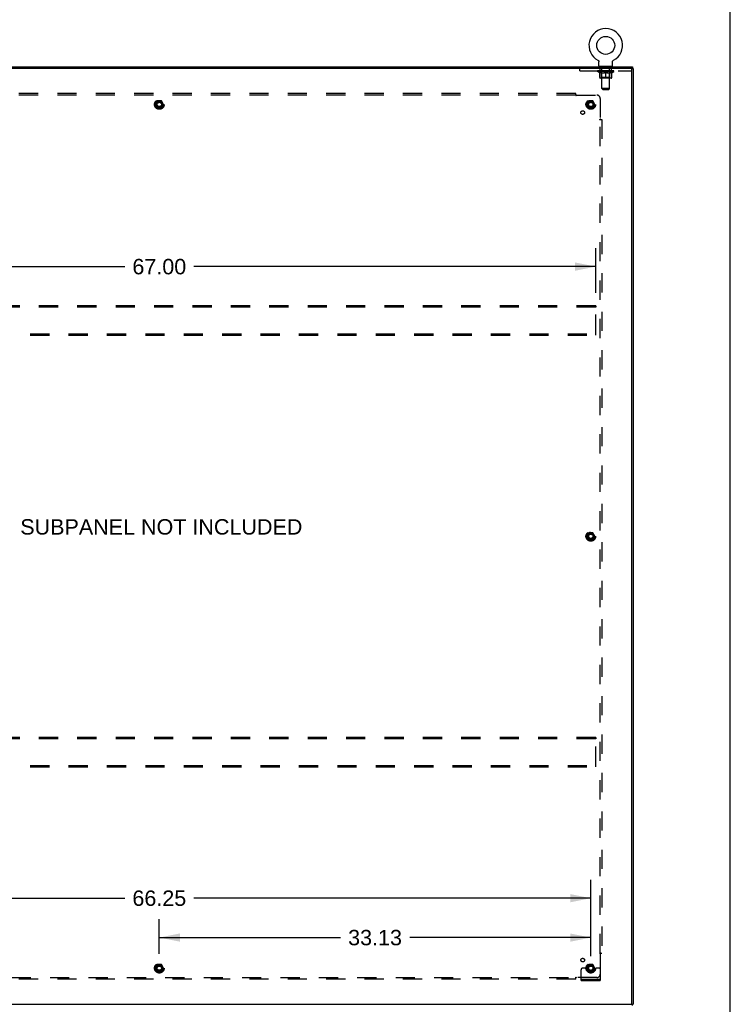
# Model space of a CAD drawing. Header units: inches. Extents: x 0 to 268, y 0 to 173.
# Tile 30 of 30: x 213 to 268, y 59 to 135. Entities that reach past the tile are written whole.
import ezdxf

# ---------------------------------------------------------------- set-up
doc = ezdxf.new("R2010")
doc.units = ezdxf.units.IN
doc.header["$LTSCALE"] = 14.739934
doc.header["$MEASUREMENT"] = 0
doc.linetypes.add('HIDDEN', pattern=[0.2, 0.1, -0.1])
doc.layers.get('0').update_dxf_attribs({"linetype": 'CONTINUOUS'})
for name, color, linetype in [('02___PRT_ALL_AXES', 7, 'CONTINUOUS'), ('DEFAULT_2', 8, 'HIDDEN'), ('DIMENSIONS', 7, 'CONTINUOUS')]:
    doc.layers.add(name, color=color, linetype=linetype)
doc.styles.get("Standard").update_dxf_attribs({"font": 'arial.ttf'})
doc.dimstyles.new('DIMSTYLE_1', dxfattribs={"dimtxt": 1.182348, "dimasz": 1.576464, "dimexe": 0.09, "dimexo": 0.07, "dimgap": 0.0375, "dimtad": 0, "dimtih": 1, "dimtoh": 1, "dimzin": 4, "dimdsep": 46, "dimtxsty": 'Standard', "dimblk": '_FILLED', "dimblk1": '_FILLED', "dimblk2": '_FILLED', "dimcen": 0.09, "dimazin": 1, "dimtfac": 1, "dimtdec": 3, "dimtofl": 0, "dimtmove": 0, "dimatfit": 3, "dimldrblk": '_FILLED', "dimfxl": 1, "dimtolj": 1, "dimtzin": 4, "dimarcsym": 0})

# ---------------------------------------------------------------- blocks, each defined once
blk = doc.blocks.new('_FILLED')
at = {"color": 0, "linetype": 'ByBlock'}
blk.add_solid([(0, 0), (-1, 0.2), (-1, -0.2)], dxfattribs=at)
blk = doc.blocks.new('*D3')
at = {"layer": 'DIMENSIONS', "color": 2, "linetype": 'Continuous'}
for p, q in [((191.038, 62.974), (191.038, 68.659)), ((257.288, 62.974), (257.288, 68.659)), ((191.038, 67.24), (221.506, 67.24)), ((257.288, 67.24), (226.82, 67.24))]:
    blk.add_line(p, q, dxfattribs=at)
at = {"layer": 'DIMENSIONS', "color": 2, "linetype": 'Continuous', "xscale": 1.5764635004, "yscale": 1.5764635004, "zscale": 1.5764635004, "rotation": 180}
blk.add_blockref('_FILLED', (191.038, 67.24), dxfattribs=at)
at = {"layer": 'DIMENSIONS', "color": 2, "linetype": 'Continuous', "xscale": 1.5764635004, "yscale": 1.5764635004, "zscale": 1.5764635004}
blk.add_blockref('_FILLED', (257.288, 67.24), dxfattribs=at)
at = {"layer": 'DIMENSIONS', "color": 2, "linetype": 'Continuous', "insert": (224.163, 67.832), "char_height": 1.1823, "width": 4.13162, "attachment_point": 2, "line_spacing_factor": 0.9}
blk.add_mtext('66.25', dxfattribs=at)
blk = doc.blocks.new('*D4')
at = {"layer": 'DIMENSIONS', "color": 2, "linetype": 'Continuous'}
for p, q in [((224.163, 62.974), (224.163, 65.637)), ((257.288, 62.791), (257.288, 65.637)), ((224.163, 64.218), (238.068, 64.218)), ((257.288, 64.218), (243.382, 64.218))]:
    blk.add_line(p, q, dxfattribs=at)
at = {"layer": 'DIMENSIONS', "color": 2, "linetype": 'Continuous', "xscale": 1.5764635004, "yscale": 1.5764635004, "zscale": 1.5764635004, "rotation": 180}
blk.add_blockref('_FILLED', (224.163, 64.218), dxfattribs=at)
at = {"layer": 'DIMENSIONS', "color": 2, "linetype": 'Continuous', "xscale": 1.5764635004, "yscale": 1.5764635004, "zscale": 1.5764635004}
blk.add_blockref('_FILLED', (257.288, 64.218), dxfattribs=at)
at = {"layer": 'DIMENSIONS', "color": 2, "linetype": 'Continuous', "insert": (240.725, 64.809), "char_height": 1.1823, "width": 4.13162, "attachment_point": 2, "line_spacing_factor": 0.9}
blk.add_mtext('33.13', dxfattribs=at)
blk = doc.blocks.new('*D5')
at = {"layer": 'DIMENSIONS', "color": 2, "linetype": 'Continuous'}
for p, q in [((190.663, 113.683), (190.663, 117.104)), ((257.663, 113.683), (257.663, 117.104)), ((190.663, 115.685), (221.506, 115.685)), ((257.663, 115.685), (226.82, 115.685))]:
    blk.add_line(p, q, dxfattribs=at)
at = {"layer": 'DIMENSIONS', "color": 2, "linetype": 'Continuous', "xscale": 1.5764635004, "yscale": 1.5764635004, "zscale": 1.5764635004, "rotation": 180}
blk.add_blockref('_FILLED', (190.663, 115.685), dxfattribs=at)
at = {"layer": 'DIMENSIONS', "color": 2, "linetype": 'Continuous', "xscale": 1.5764635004, "yscale": 1.5764635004, "zscale": 1.5764635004}
blk.add_blockref('_FILLED', (257.663, 115.685), dxfattribs=at)
at = {"layer": 'DIMENSIONS', "color": 2, "linetype": 'Continuous', "insert": (224.163, 116.276), "char_height": 1.1823, "width": 4.13162, "attachment_point": 2, "line_spacing_factor": 0.9}
blk.add_mtext('67.00', dxfattribs=at)

msp = doc.modelspace()

# ---------------------------------------------------------------- linework, layer by layer
at = {"color": 7, "linetype": 'Continuous'}
for p, q in [((267.999, 0), (267.999, 173.411)), ((257.834, 131.515), (257.834, 131.515)), ((257.834, 131.515), (257.839, 131.512)), ((257.837, 131.513), (257.835, 131.514)), ((257.839, 131.512), (257.843, 131.509)), ((257.843, 131.509), (257.848, 131.507)), ((257.847, 131.507), (257.852, 131.504)), ((257.852, 131.504), (257.856, 131.5)), ((257.856, 131.5), (257.86, 131.497)), ((257.86, 131.497), (257.864, 131.494)), ((257.864, 131.494), (257.868, 131.49)), ((257.868, 131.49), (257.871, 131.486)), ((257.871, 131.486), (257.875, 131.482)), ((257.875, 131.483), (257.878, 131.478)), ((257.878, 131.479), (257.882, 131.474)), ((257.882, 131.474), (257.885, 131.47)), ((257.885, 131.47), (257.888, 131.466)), ((257.888, 131.466), (257.89, 131.461)), ((257.89, 131.461), (257.893, 131.457)), ((257.893, 131.457), (257.895, 131.452)), ((257.895, 131.452), (257.898, 131.447)), ((257.898, 131.448), (257.9, 131.443)), ((257.9, 131.443), (257.902, 131.438)), ((257.902, 131.438), (257.903, 131.433)), ((257.903, 131.433), (257.905, 131.428)), ((257.905, 131.428), (257.906, 131.423)), ((257.906, 131.423), (257.908, 131.418)), ((257.908, 131.418), (257.909, 131.413)), ((257.909, 131.413), (257.909, 131.408)), ((258.958, 131.408), (258.959, 131.413)), ((258.959, 131.413), (258.96, 131.418)), ((258.96, 131.418), (258.961, 131.423)), ((258.961, 131.423), (258.963, 131.428)), ((258.963, 131.428), (258.964, 131.433)), ((258.964, 131.433), (258.966, 131.438)), ((258.966, 131.438), (258.968, 131.443)), ((258.968, 131.443), (258.97, 131.448)), ((258.97, 131.447), (258.972, 131.452)), ((258.972, 131.452), (258.975, 131.457)), ((258.975, 131.457), (258.977, 131.461)), ((258.977, 131.461), (258.98, 131.466)), ((258.98, 131.466), (258.983, 131.47)), ((258.983, 131.47), (258.986, 131.474)), ((258.986, 131.474), (258.989, 131.479)), ((258.989, 131.478), (258.993, 131.483)), ((258.993, 131.482), (258.996, 131.486)), ((258.996, 131.486), (259, 131.49)), ((259, 131.49), (259.004, 131.494)), ((259.004, 131.494), (259.008, 131.497)), ((259.008, 131.497), (259.012, 131.5)), ((259.012, 131.5), (259.016, 131.504)), ((259.016, 131.504), (259.02, 131.507)), ((259.02, 131.507), (259.025, 131.509)), ((259.025, 131.509), (259.029, 131.512)), ((259.025, 131.509), (259.026, 131.51)), ((259.029, 131.512), (259.034, 131.515)), ((259.032, 131.514), (259.03, 131.513)), ((259.034, 131.515), (259.034, 131.515)), ((187.59, 130.996), (260.486, 130.996)), ((257.91, 131.402), (257.911, 131.397)), ((257.911, 131.392), (257.911, 131.387)), ((257.911, 131.095), (257.911, 131.387)), ((257.934, 131.026), (257.934, 130.996)), ((258.934, 131.026), (257.934, 131.026)), ((258.934, 131.026), (258.934, 130.996)), ((258.957, 131.095), (258.957, 131.387)), ((258.958, 131.402), (258.958, 131.408)), ((260.434, 130.872), (260.434, 130.892)), ((260.486, 130.996), (260.486, 130.892)), ((260.486, 130.892), (260.538, 130.892)), ((260.434, 59.1), (260.434, 59.119)), ((260.486, 59.1), (260.538, 59.1)), ((260.486, 58.996), (260.486, 59.1))]:
    msp.add_line(p, q, dxfattribs=at)
at = {"color": 3, "linetype": 'Continuous'}
for p, q in [((260.486, 130.892), (187.59, 130.892)), ((260.434, 59.13), (260.434, 130.862)), ((260.538, 130.892), (260.538, 59.1)), ((187.59, 59.1), (260.486, 59.1))]:
    msp.add_line(p, q, dxfattribs=at)
at = {"color": 7, "linetype": 'Continuous'}
for points in [[(257.909, 131.408), (257.91, 131.402), (257.911, 131.397), (257.911, 131.392)], [(258.957, 131.387), (258.957, 131.392), (258.957, 131.397), (258.958, 131.402)], [(258.957, 131.387), (258.957, 131.392), (258.957, 131.397)]]:
    msp.add_lwpolyline(points, dxfattribs=at)
msp.add_circle((258.434, 132.654), 0.688, dxfattribs=at)
for centre, radius, start, end in [((258.434, 132.654), 1.288, 297.70045, 242.29954), ((257.98, 131.095), 0.069, 180, 270), ((258.888, 131.095), 0.069, 270, 360)]:
    msp.add_arc(centre, radius, start, end, dxfattribs=at)
at = {"color": 3, "linetype": 'Continuous'}
for centre, start, end in [((260.404, 130.862), 0, 90), ((260.404, 59.13), 270, 360)]:
    msp.add_arc(centre, 0.03, start, end, dxfattribs=at)
at = {"layer": '02___PRT_ALL_AXES', "color": 8, "linetype": 'HIDDEN'}
for p, q in [((257.996, 130.705), (257.996, 130.892)), ((258.871, 130.892), (257.996, 130.892)), ((258.871, 130.705), (257.996, 130.705)), ((258.871, 130.705), (258.871, 130.892))]:
    msp.add_line(p, q, dxfattribs=at)
for centre, radius in [((224.163, 128.121), 0.372), ((224.163, 128.121), 0.356), ((257.288, 128.121), 0.372), ((257.288, 128.121), 0.356), ((224.163, 128.121), 0.25), ((224.163, 128.121), 0.183), ((256.669, 127.502), 0.141), ((257.288, 128.121), 0.25), ((257.288, 128.121), 0.183), ((257.288, 94.996), 0.372), ((257.288, 94.996), 0.356), ((257.288, 94.996), 0.25), ((257.288, 94.996), 0.183), ((224.163, 61.871), 0.372), ((224.163, 61.871), 0.356), ((224.163, 61.871), 0.25), ((224.163, 61.871), 0.183), ((256.669, 62.49), 0.141), ((257.288, 61.871), 0.372), ((257.288, 61.871), 0.356), ((257.288, 61.871), 0.25), ((257.288, 61.871), 0.183)]:
    msp.add_circle(centre, radius, dxfattribs=at)
at = {"layer": 'DEFAULT_2', "color": 8, "linetype": 'HIDDEN'}
for p, q in [((257.842, 131.51), (257.843, 131.509)), ((259.034, 131.515), (259.034, 131.515)), ((256.434, 130.705), (256.434, 130.892)), ((256.434, 130.705), (260.434, 130.705)), ((257.801, 130.659), (257.801, 130.706)), ((259.067, 130.659), (257.801, 130.659)), ((257.96, 130.548), (257.801, 130.659)), ((257.81, 130.699), (257.81, 130.706)), ((257.819, 130.696), (257.819, 130.699)), ((257.819, 130.696), (259.049, 130.696)), ((257.828, 130.696), (257.828, 130.699)), ((257.829, 130.696), (257.829, 130.699)), ((257.839, 130.699), (257.839, 130.706)), ((257.855, 130.696), (257.855, 130.699)), ((257.857, 130.696), (257.857, 130.699)), ((257.885, 130.699), (257.885, 130.706)), ((257.9, 130.696), (257.9, 130.699)), ((257.903, 130.696), (257.903, 130.699)), ((258.107, 130.699), (257.906, 130.699)), ((257.949, 130.699), (257.949, 130.706)), ((257.95, 130.696), (257.95, 130.699)), ((257.951, 130.696), (257.951, 130.699)), ((257.954, 130.696), (257.954, 130.699)), ((257.961, 130.696), (257.961, 130.699)), ((257.961, 130.696), (257.961, 130.699)), ((257.964, 130.696), (257.964, 130.699)), ((257.968, 130.696), (257.968, 130.7)), ((257.972, 130.696), (257.972, 130.699)), ((257.986, 130.696), (257.986, 130.699)), ((258.005, 130.696), (258.005, 130.702)), ((258.005, 130.696), (258.005, 130.699)), ((258.025, 130.696), (258.025, 130.699)), ((258.027, 130.699), (258.027, 130.706)), ((258.036, 130.696), (258.036, 130.699)), ((258.041, 130.696), (258.041, 130.699)), ((258.05, 130.696), (258.05, 130.699)), ((258.061, 130.696), (258.061, 130.703)), ((258.077, 130.696), (258.077, 130.699)), ((258.08, 130.696), (258.08, 130.699)), ((258.107, 130.696), (258.107, 130.699)), ((258.174, 130.699), (258.112, 130.699)), ((258.117, 130.699), (258.117, 130.706)), ((258.121, 131.026), (258.121, 130.996)), ((258.124, 130.696), (258.124, 130.699)), ((258.129, 130.696), (258.129, 130.699)), ((258.134, 129.345), (258.134, 130.991)), ((258.135, 130.696), (258.135, 130.704)), ((258.139, 130.696), (258.139, 130.699)), ((258.15, 130.696), (258.15, 130.699)), ((258.174, 130.696), (258.174, 130.699)), ((258.249, 130.699), (258.19, 130.699)), ((258.21, 130.696), (258.21, 130.699)), ((258.217, 130.699), (258.217, 130.706)), ((258.221, 130.696), (258.221, 130.699)), ((258.223, 130.696), (258.223, 130.705)), ((258.226, 130.696), (258.226, 130.699)), ((258.234, 130.696), (258.234, 130.699)), ((258.249, 130.696), (258.249, 130.699)), ((258.329, 130.699), (258.275, 130.699)), ((258.288, 130.696), (258.288, 130.699)), ((258.319, 130.699), (258.397, 130.704)), ((258.324, 130.699), (258.324, 130.706)), ((258.324, 130.699), (258.324, 130.706)), ((258.324, 130.706), (258.324, 130.706)), ((258.324, 130.696), (258.324, 130.699)), ((258.328, 130.696), (258.328, 130.699)), ((258.329, 130.696), (258.329, 130.699)), ((258.33, 130.696), (258.33, 130.699)), ((258.365, 130.699), (258.429, 130.699)), ((258.37, 130.696), (258.37, 130.699)), ((258.376, 130.699), (258.376, 130.702)), ((258.397, 130.699), (258.397, 130.704)), ((258.413, 130.696), (258.413, 130.699)), ((258.431, 130.699), (258.431, 130.699)), ((258.431, 130.696), (258.431, 130.699)), ((258.431, 130.696), (258.431, 130.699)), ((258.434, 130.699), (258.434, 130.706)), ((258.434, 130.706), (258.548, 130.699)), ((258.436, 130.696), (258.436, 130.699)), ((258.436, 130.699), (258.437, 130.699)), ((258.437, 130.696), (258.437, 130.699)), ((258.455, 130.696), (258.455, 130.699)), ((258.455, 130.699), (258.503, 130.699)), ((258.497, 130.696), (258.497, 130.699)), ((258.538, 130.696), (258.538, 130.699)), ((258.538, 130.696), (258.538, 130.699)), ((258.538, 130.699), (258.593, 130.699)), ((258.539, 130.696), (258.539, 130.699)), ((258.543, 130.699), (258.543, 130.706)), ((258.543, 130.706), (258.544, 130.706)), ((258.543, 130.696), (258.543, 130.699)), ((258.544, 130.699), (258.544, 130.706)), ((258.58, 130.696), (258.58, 130.699)), ((258.619, 130.696), (258.619, 130.699)), ((258.619, 130.699), (258.678, 130.699)), ((258.634, 130.696), (258.634, 130.699)), ((258.642, 130.696), (258.642, 130.699)), ((258.644, 130.696), (258.644, 130.705)), ((258.647, 130.696), (258.647, 130.699)), ((258.65, 130.699), (258.65, 130.706)), ((258.658, 130.696), (258.658, 130.699)), ((258.694, 130.696), (258.694, 130.699)), ((258.694, 130.699), (258.756, 130.699)), ((258.718, 130.696), (258.718, 130.699)), ((258.729, 130.696), (258.729, 130.699)), ((258.733, 130.696), (258.733, 130.704)), ((258.734, 129.345), (258.734, 130.991)), ((258.739, 130.696), (258.739, 130.699)), ((258.744, 130.696), (258.744, 130.699)), ((258.746, 131.026), (258.746, 130.996)), ((258.75, 130.699), (258.75, 130.706)), ((258.761, 130.696), (258.761, 130.699)), ((258.761, 130.699), (258.962, 130.699)), ((258.788, 130.696), (258.788, 130.699)), ((258.791, 130.696), (258.791, 130.699)), ((258.807, 130.696), (258.807, 130.703)), ((258.818, 130.696), (258.818, 130.699)), ((258.827, 130.696), (258.827, 130.699)), ((258.831, 130.696), (258.831, 130.699)), ((258.841, 130.699), (258.841, 130.706)), ((258.842, 130.696), (258.842, 130.699)), ((258.863, 130.696), (258.863, 130.702)), ((258.863, 130.696), (258.863, 130.699)), ((258.881, 130.696), (258.881, 130.699)), ((258.896, 130.696), (258.896, 130.699)), ((258.9, 130.696), (258.9, 130.7)), ((258.903, 130.696), (258.903, 130.699)), ((258.907, 130.696), (258.907, 130.699)), ((258.907, 130.696), (258.907, 130.699)), ((258.908, 130.548), (259.067, 130.659)), ((258.914, 130.696), (258.914, 130.699)), ((258.917, 130.696), (258.917, 130.699)), ((258.918, 130.696), (258.918, 130.699)), ((258.919, 130.699), (258.919, 130.706)), ((258.965, 130.696), (258.965, 130.699)), ((258.968, 130.696), (258.968, 130.699)), ((258.982, 130.699), (258.982, 130.706)), ((259.011, 130.696), (259.011, 130.699)), ((259.013, 130.696), (259.013, 130.699)), ((259.029, 130.699), (259.029, 130.706)), ((259.039, 130.696), (259.039, 130.699)), ((259.04, 130.696), (259.04, 130.699)), ((259.049, 130.696), (259.049, 130.699)), ((259.057, 130.699), (259.057, 130.706)), ((259.067, 130.659), (259.067, 130.706)), ((260.434, 130.862), (260.434, 130.872)), ((257.96, 130.548), (257.97, 130.548)), ((257.97, 130.185), (257.97, 130.591)), ((258.86, 130.148), (258.007, 130.148)), ((258.121, 130.187), (258.081, 130.148)), ((258.113, 130.548), (258.293, 130.548)), ((258.121, 130.187), (258.121, 130.656)), ((258.747, 130.187), (258.121, 130.187)), ((258.434, 130.148), (258.434, 130.591)), ((258.575, 130.548), (258.755, 130.548)), ((258.747, 130.187), (258.747, 130.656)), ((258.747, 130.187), (258.786, 130.148)), ((258.897, 130.185), (258.897, 130.591)), ((258.897, 130.548), (258.908, 130.548)), ((258.734, 129.345), (258.134, 129.345)), ((258.203, 129.276), (258.134, 129.345)), ((258.203, 129.276), (258.665, 129.276)), ((258.665, 129.276), (258.734, 129.345)), ((256.132, 128.965), (192.194, 128.965)), ((256.132, 128.84), (192.194, 128.84)), ((224, 128.393), (223.845, 128.126)), ((224.317, 128.398), (224.008, 128.398)), ((224.48, 128.126), (224.326, 128.393)), ((256.132, 128.799), (256.132, 128.965)), ((256.167, 128.84), (257.757, 128.84)), ((257.125, 128.393), (256.97, 128.126)), ((257.442, 128.398), (257.133, 128.398)), ((257.605, 128.126), (257.451, 128.393)), ((258.007, 128.59), (258.007, 127)), ((223.845, 128.116), (224, 127.848)), ((224.317, 127.843), (224.008, 127.843)), ((224.326, 127.848), (224.48, 128.116)), ((256.97, 128.116), (257.125, 127.848)), ((257.442, 127.843), (257.133, 127.843)), ((257.451, 127.848), (257.605, 128.116)), ((257.966, 126.965), (258.132, 126.965)), ((258.007, 63.027), (258.007, 126.965)), ((258.025, 126.982), (258.018, 126.989)), ((258.132, 126.965), (258.132, 63.027)), ((257.663, 112.683), (190.663, 112.683)), ((257.663, 112.579), (190.663, 112.579)), ((257.663, 112.683), (257.663, 112.579)), ((257.663, 110.537), (257.663, 112.579)), ((190.663, 110.537), (257.663, 110.537)), ((190.663, 110.433), (257.663, 110.433)), ((257.663, 110.433), (257.663, 110.537)), ((257.125, 95.268), (256.97, 95.001)), ((257.442, 95.273), (257.133, 95.273)), ((257.605, 95.001), (257.451, 95.268)), ((256.97, 94.991), (257.125, 94.723)), ((257.442, 94.718), (257.133, 94.718)), ((257.451, 94.723), (257.605, 94.991)), ((257.663, 79.558), (190.663, 79.558)), ((257.663, 79.454), (190.663, 79.454)), ((257.663, 79.558), (257.663, 79.454)), ((257.663, 77.412), (257.663, 79.454)), ((190.663, 77.412), (257.663, 77.412)), ((190.663, 77.308), (257.663, 77.308)), ((257.663, 77.308), (257.663, 77.412)), ((257.966, 63.027), (258.132, 63.027)), ((258.007, 62.992), (258.007, 61.402)), ((224, 62.143), (223.845, 61.876)), ((224.317, 62.148), (224.008, 62.148)), ((224.48, 61.876), (224.326, 62.143)), ((257.125, 62.143), (256.97, 61.876)), ((257.442, 62.148), (257.133, 62.148)), ((257.605, 61.876), (257.451, 62.143)), ((223.845, 61.866), (224, 61.598)), ((224.317, 61.593), (224.008, 61.593)), ((224.326, 61.598), (224.48, 61.866)), ((256.132, 61.027), (256.132, 61.193)), ((256.538, 60.923), (256.538, 61.746)), ((256.752, 61.871), (256.663, 61.871)), ((256.874, 61.871), (256.752, 61.871)), ((257.113, 61.871), (256.874, 61.871)), ((256.97, 61.866), (257.125, 61.598)), ((257.442, 61.593), (257.133, 61.593)), ((257.451, 61.598), (257.605, 61.866)), ((257.463, 61.871), (257.702, 61.871)), ((257.824, 61.871), (257.702, 61.871)), ((257.913, 61.871), (257.824, 61.871)), ((258.038, 60.923), (258.038, 61.746)), ((192.194, 61.152), (256.132, 61.152)), ((256.132, 61.027), (192.194, 61.027)), ((256.149, 61.133), (256.156, 61.141)), ((257.757, 61.152), (256.167, 61.152)), ((256.538, 61.027), (258.038, 61.027)), ((256.538, 60.923), (258.038, 60.923)), ((256.785, 60.923), (256.785, 61.027)), ((257.041, 60.923), (257.041, 61.027)), ((257.535, 60.923), (257.535, 61.027)), ((257.791, 60.923), (257.791, 61.027))]:
    msp.add_line(p, q, dxfattribs=at)
for points in [[(258.12, 130.548), (258.096, 130.552), (258.071, 130.558), (258.046, 130.564), (258.021, 130.572), (257.996, 130.581), (257.97, 130.591)], [(257.97, 130.59), (257.995, 130.58), (258.019, 130.572), (258.043, 130.564), (258.066, 130.558), (258.089, 130.552), (258.113, 130.548)], [(258.434, 130.591), (258.408, 130.581), (258.382, 130.572), (258.357, 130.564), (258.332, 130.558), (258.308, 130.552), (258.283, 130.548)], [(258.293, 130.548), (258.316, 130.552), (258.339, 130.558), (258.362, 130.564), (258.386, 130.572), (258.41, 130.58), (258.434, 130.59)], [(258.585, 130.548), (258.56, 130.552), (258.535, 130.558), (258.51, 130.565), (258.485, 130.572), (258.46, 130.581), (258.434, 130.591)], [(258.434, 130.59), (258.458, 130.58), (258.482, 130.572), (258.506, 130.564), (258.529, 130.558), (258.552, 130.552), (258.575, 130.548)], [(258.897, 130.591), (258.872, 130.581), (258.846, 130.572), (258.821, 130.564), (258.797, 130.558), (258.772, 130.552), (258.747, 130.548)], [(258.755, 130.548), (258.778, 130.552), (258.802, 130.558), (258.825, 130.564), (258.849, 130.572), (258.873, 130.581), (258.897, 130.59)], [(256.132, 128.878), (256.133, 128.876), (256.135, 128.873), (256.137, 128.871), (256.139, 128.869), (256.14, 128.867), (256.142, 128.865), (256.144, 128.863), (256.145, 128.862), (256.147, 128.86), (256.149, 128.858), (256.154, 128.853)], [(256.132, 128.799), (256.133, 128.799), (256.135, 128.8), (256.137, 128.801), (256.138, 128.802), (256.14, 128.803), (256.141, 128.804), (256.143, 128.806), (256.145, 128.807), (256.146, 128.809), (256.147, 128.81), (256.149, 128.812), (256.15, 128.814), (256.151, 128.816), (256.153, 128.818), (256.154, 128.82), (256.157, 128.825)], [(256.154, 128.853), (256.156, 128.851), (256.158, 128.849), (256.16, 128.847), (256.162, 128.845), (256.164, 128.843), (256.165, 128.841), (256.167, 128.84)], [(256.157, 128.825), (256.158, 128.827), (256.16, 128.83), (256.161, 128.832), (256.163, 128.834), (256.164, 128.836), (256.166, 128.838), (256.167, 128.84)], [(257.966, 126.965), (257.966, 126.966), (257.967, 126.968), (257.968, 126.97), (257.969, 126.971), (257.97, 126.973), (257.971, 126.974), (257.973, 126.976), (257.974, 126.978), (257.976, 126.979), (257.977, 126.98), (257.979, 126.982), (257.981, 126.983), (257.983, 126.984), (257.985, 126.986), (257.987, 126.987)], [(257.987, 126.987), (257.992, 126.99), (257.994, 126.991), (257.997, 126.993), (257.999, 126.994), (258.001, 126.996), (258.003, 126.997), (258.005, 126.999), (258.007, 127)], [(258.018, 126.989), (258.016, 126.991), (258.014, 126.993), (258.012, 126.995), (258.01, 126.997), (258.008, 126.998), (258.007, 127)], [(258.045, 126.965), (258.043, 126.966), (258.04, 126.968), (258.038, 126.97), (258.036, 126.972), (258.034, 126.973), (258.032, 126.975), (258.03, 126.977), (258.029, 126.978), (258.027, 126.98), (258.025, 126.982)], [(257.966, 63.027), (257.966, 63.025), (257.967, 63.024), (257.968, 63.022), (257.969, 63.02), (257.97, 63.019), (257.971, 63.017), (257.973, 63.016), (257.974, 63.014), (257.976, 63.013), (257.977, 63.011), (257.979, 63.01), (257.981, 63.009), (257.983, 63.007), (257.985, 63.006), (257.987, 63.005), (257.992, 63.002)], [(257.992, 63.002), (257.994, 63.001), (257.997, 62.999), (257.999, 62.998), (258.001, 62.996), (258.003, 62.995), (258.005, 62.993), (258.007, 62.992)], [(258.02, 63.005), (258.018, 63.003), (258.016, 63.001), (258.014, 62.999), (258.012, 62.997), (258.01, 62.995), (258.008, 62.993), (258.007, 62.992)], [(258.045, 63.027), (258.043, 63.025), (258.04, 63.024), (258.038, 63.022), (258.036, 63.02), (258.034, 63.018), (258.032, 63.017), (258.03, 63.015), (258.029, 63.013), (258.027, 63.012), (258.025, 63.01), (258.02, 63.005)], [(256.132, 61.193), (256.133, 61.192), (256.135, 61.192), (256.137, 61.191), (256.138, 61.19), (256.14, 61.189), (256.141, 61.187), (256.143, 61.186), (256.145, 61.185), (256.146, 61.183), (256.147, 61.181), (256.149, 61.18), (256.15, 61.178), (256.151, 61.176), (256.153, 61.174), (256.154, 61.171)], [(256.132, 61.114), (256.133, 61.116), (256.135, 61.118), (256.137, 61.121), (256.139, 61.123), (256.14, 61.125), (256.142, 61.127), (256.144, 61.128), (256.145, 61.13), (256.147, 61.132), (256.149, 61.133)], [(256.154, 61.171), (256.157, 61.167), (256.158, 61.165), (256.16, 61.162), (256.161, 61.16), (256.163, 61.158), (256.164, 61.156), (256.166, 61.154), (256.167, 61.152)], [(256.156, 61.141), (256.158, 61.143), (256.16, 61.145), (256.162, 61.147), (256.164, 61.149), (256.165, 61.15), (256.167, 61.152)]]:
    msp.add_lwpolyline(points, dxfattribs=at)
for centre, radius in [((224.163, 128.121), 0.318), ((257.288, 128.121), 0.318), ((224.163, 128.121), 0.204), ((224.163, 128.121), 0.183), ((224.163, 128.121), 0.183), ((224.163, 128.121), 0.166), ((257.288, 128.121), 0.204), ((257.288, 128.121), 0.183), ((257.288, 128.121), 0.183), ((257.288, 128.121), 0.166), ((257.288, 94.996), 0.318), ((257.288, 94.996), 0.204), ((257.288, 94.996), 0.183), ((257.288, 94.996), 0.183), ((257.288, 94.996), 0.166), ((224.163, 61.871), 0.318), ((224.163, 61.871), 0.204), ((224.163, 61.871), 0.183), ((224.163, 61.871), 0.183), ((224.163, 61.871), 0.166), ((257.288, 61.871), 0.318), ((257.288, 61.871), 0.204), ((257.288, 61.871), 0.183), ((257.288, 61.871), 0.183), ((257.288, 61.871), 0.166)]:
    msp.add_circle(centre, radius, dxfattribs=at)
for centre, radius, start, end in [((258.081, 130.656), 0.0398, 0, 90), ((258.099, 130.991), 0.0345, 0, 90), ((258.768, 130.991), 0.0345, 90, 180), ((258.786, 130.656), 0.0398, 90, 180), ((258.007, 130.185), 0.0371, 180, 270), ((258.86, 130.185), 0.0371, 270, 360), ((224.008, 128.388), 0.01, 90.01235, 149.98915), ((224.317, 128.388), 0.01, 30.01204, 89.98872), ((257.133, 128.388), 0.01, 90.01235, 149.98915), ((257.442, 128.388), 0.01, 30.01204, 89.98872), ((257.757, 128.59), 0.25, 0, 90), ((223.854, 128.121), 0.01, 150.01268, 209.98829), ((224.008, 127.853), 0.01, 210.01204, 269.98872), ((224.317, 127.853), 0.01, 270.01235, 329.98915), ((224.472, 128.121), 0.01, 330.01268, 29.98829), ((256.979, 128.121), 0.01, 150.01268, 209.98829), ((257.133, 127.853), 0.01, 210.01204, 269.98872), ((257.442, 127.853), 0.01, 270.01235, 329.98915), ((257.597, 128.121), 0.01, 330.01268, 29.98829), ((257.133, 95.263), 0.01, 90.01235, 149.98915), ((257.442, 95.263), 0.01, 30.01204, 89.98872), ((256.979, 94.996), 0.01, 150.01268, 209.98829), ((257.133, 94.728), 0.01, 210.01204, 269.98872), ((257.442, 94.728), 0.01, 270.01235, 329.98915), ((257.597, 94.996), 0.01, 330.01268, 29.98829), ((224.008, 62.138), 0.01, 90.01235, 149.98915), ((224.317, 62.138), 0.01, 30.01204, 89.98872), ((257.133, 62.138), 0.01, 90.01235, 149.98915), ((257.442, 62.138), 0.01, 30.01204, 89.98872), ((223.854, 61.871), 0.01, 150.01268, 209.98829), ((224.008, 61.603), 0.01, 210.01204, 269.98872), ((224.317, 61.603), 0.01, 270.01235, 329.98915), ((224.472, 61.871), 0.01, 330.01268, 29.98829), ((256.663, 61.746), 0.125, 90, 180), ((256.979, 61.871), 0.01, 150.01268, 209.98829), ((257.288, 61.871), 0.175, 180, 360), ((257.133, 61.603), 0.01, 210.01204, 269.98872), ((257.442, 61.603), 0.01, 270.01235, 329.98915), ((257.597, 61.871), 0.01, 330.01268, 29.98829), ((257.757, 61.402), 0.25, 270, 360), ((257.913, 61.746), 0.125, 0, 90)]:
    msp.add_arc(centre, radius, start, end, dxfattribs=at)
for centre, major_axis, ratio, start_param, end_param in [((258.434, 130.706), (0.633, 0.007), 0.05963, 2.96643, 3.140963), ((257.781, 130.694), (0.198, 0), 0.060556, 0.430652, 1.470503), ((258.434, 130.706), (0.633, 0), 0.060556, -3.141593, -2.96706), ((257.781, 130.687), (0.198, 0.002), 0.05963, 1.376596, 1.469874), ((258.434, 130.706), (0.633, 0.013), 0.05688, 2.791345, 2.965878), ((257.756, 130.694), (0.198, 0.002), 0.05963, 0.25549, 1.295341), ((257.825, 130.694), (0.198, -0.002), 0.05963, 0.605815, 1.645666), ((258.434, 130.706), (0.633, -0.007), 0.05963, -2.96643, -2.791898), ((257.825, 130.687), (0.198, 0), 0.060556, 1.551758, 1.645036), ((257.756, 130.687), (0.198, 0.004), 0.05688, 1.20151, 1.294789), ((257.826, 130.69), (0.164, 0.002), 0.05963, 1.065228, 1.614276), ((257.806, 130.69), (0.164, 0.003), 0.05688, 0.890143, 1.43919), ((257.864, 130.69), (0.164, 0), 0.060556, 1.240391, 1.789438), ((258.434, 130.706), (0.633, 0.019), 0.052395, 2.616403, 2.790936), ((257.753, 130.694), (0.198, 0.004), 0.05688, 0.080405, 1.120256), ((257.888, 130.694), (0.198, -0.004), 0.05688, 0.7809, 1.820751), ((258.434, 130.706), (0.633, -0.013), 0.05688, -2.791345, -2.616812), ((257.888, 130.687), (0.198, -0.002), 0.05963, 1.72692, 1.820198), ((257.753, 130.687), (0.198, 0.006), 0.052395, 1.026568, 1.119847), ((257.806, 130.69), (0.164, 0.005), 0.052395, 0.715201, 1.264248), ((257.92, 130.69), (0.164, -0.002), 0.05963, 1.415553, 1.9646), ((258.434, 130.706), (0.633, 0.025), 0.046319, 2.441654, 2.616187), ((257.967, 130.694), (0.198, -0.006), 0.052395, 0.955842, 1.995693), ((257.77, 130.694), (0.198, 0.006), 0.052395, -0.094537, 0.945314), ((258.434, 130.706), (0.633, -0.019), 0.052395, -2.616403, -2.44187), ((257.967, 130.687), (0.198, -0.004), 0.05688, 1.902006, 1.995284), ((257.77, 130.687), (0.198, 0.008), 0.046319, 0.851819, 0.945098), ((257.824, 130.69), (0.164, 0.006), 0.046319, 0.540452, 1.089499), ((257.991, 130.69), (0.164, -0.003), 0.05688, 1.590638, 2.139686), ((258.434, 130.706), (0.633, 0.029), 0.038841, 2.267123, 2.441656), ((258.06, 130.694), (0.198, -0.008), 0.046319, 1.130591, 2.170442), ((257.807, 130.694), (0.198, 0.008), 0.046319, -0.269286, 0.770565), ((258.434, 130.706), (0.633, -0.025), 0.046319, -2.441654, -2.267121), ((258.06, 130.687), (0.198, -0.006), 0.052395, 2.076947, 2.170226), ((257.807, 130.687), (0.198, 0.009), 0.038841, 0.677289, 0.770567), ((257.861, 130.69), (0.164, 0.008), 0.038841, 0.365921, 0.914969), ((258.076, 130.69), (0.164, -0.005), 0.052395, 1.76558, 2.314627), ((258.434, 130.706), (0.633, 0.033), 0.030195, 2.09281, 2.267343), ((258.165, 130.694), (0.198, -0.009), 0.038841, 1.305122, 2.344973), ((257.863, 130.694), (0.198, 0.009), 0.038841, -0.443817, 0.596034), ((258.434, 130.706), (0.633, -0.029), 0.038841, -2.267123, -2.092591), ((258.165, 130.687), (0.198, -0.008), 0.046319, 2.251696, 2.344975), ((257.863, 130.687), (0.198, 0.01), 0.030195, 0.502975, 0.596254), ((257.915, 130.69), (0.164, 0.009), 0.030195, 0.191608, 0.740655), ((258.171, 130.69), (0.164, -0.006), 0.046319, 1.940329, 2.489376), ((257.937, 130.694), (0.198, 0.01), 0.030195, -0.61813, 0.421721), ((258.434, 130.706), (0.633, 0.036), 0.020645, 1.918687, 2.09322), ((258.278, 130.694), (0.198, -0.01), 0.030195, 1.479435, 2.519286), ((258.434, 130.706), (0.633, -0.033), 0.030195, -2.09281, -1.918277), ((258.278, 130.687), (0.198, -0.009), 0.038841, 2.426227, 2.519505), ((257.937, 130.687), (0.198, 0.011), 0.020645, 0.328852, 0.422131), ((257.986, 130.69), (0.164, 0.009), 0.020645, 0.017485, 0.566532), ((258.274, 130.69), (0.164, -0.008), 0.038841, 2.11486, 2.663907), ((258.025, 130.694), (0.198, 0.011), 0.020645, -0.792253, 0.247598), ((258.396, 130.694), (0.198, -0.011), 0.020645, 1.653558, 2.693409), ((258.434, 130.706), (0.633, 0.038), 0.010478, 1.744704, 1.919237), ((258.434, 130.706), (0.633, -0.036), 0.020645, -1.918687, -1.744154), ((258.396, 130.687), (0.198, -0.01), 0.030195, 2.60054, 2.693819), ((258.025, 130.687), (0.198, 0.012), 0.010478, 0.154869, 0.248148), ((258.069, 130.69), (0.164, 0.01), 0.010478, 6.126688, 6.675735), ((258.383, 130.69), (0.164, -0.009), 0.030195, 2.289173, 2.83822), ((258.126, 130.694), (0.198, 0.012), 0.010478, -0.966236, -0.000846), ((258.515, 130.694), (0.198, -0.012), 0.010478, 1.827541, 2.867392), ((258.434, 130.706), (0.633, -0.038), 0.010478, -1.744704, -1.570171), ((258.515, 130.687), (0.198, -0.011), 0.020645, 2.774664, 2.867942), ((258.493, 130.69), (0.164, -0.009), 0.020645, 2.463296, 3.012344), ((258.353, 130.694), (0.198, 0.012), 0.010478, 0.274201, 1.314052), ((258.267, 130.69), (0.164, 0.01), 0.010478, -0.000298, 0.504314), ((258.237, 130.687), (0.198, 0.012), 0.010478, 0.192946, 0.399283), ((258.434, 130.706), (0.633, 0.038), 0.010478, -1.578586, -1.396888), ((258.631, 130.687), (0.198, -0.012), 0.010478, 2.948646, 3.041925), ((258.601, 130.69), (0.164, -0.01), 0.010478, 2.637279, 3.142076), ((258.472, 130.694), (0.198, 0.011), 0.020645, 0.448184, 1.488034), ((258.375, 130.69), (0.164, 0.009), 0.020645, 0.129249, 0.678296), ((258.353, 130.687), (0.198, 0.011), 0.020645, 0.273651, 0.366929), ((258.741, 130.694), (0.198, -0.012), 0.010478, -3.140747, -2.175357), ((258.434, 130.706), (0.633, 0.036), 0.020645, -1.397439, -1.222906), ((258.434, 130.706), (0.633, -0.038), 0.010478, 1.222355, 1.396888), ((258.59, 130.694), (0.198, 0.01), 0.030195, 0.622307, 1.662158), ((258.485, 130.69), (0.164, 0.009), 0.030195, 0.303372, 0.852419), ((258.798, 130.69), (0.164, -0.01), 0.010478, 2.749043, 3.29809), ((258.842, 130.694), (0.198, -0.011), 0.020645, 2.893995, 3.933846), ((258.472, 130.687), (0.198, 0.01), 0.030195, 0.447774, 0.541052), ((258.842, 130.687), (0.198, -0.012), 0.010478, 2.893445, 2.986723), ((258.434, 130.706), (0.633, 0.033), 0.030195, -1.223315, -1.048783), ((258.703, 130.694), (0.198, 0.009), 0.038841, 0.79662, 1.836471), ((258.434, 130.706), (0.633, -0.036), 0.020645, 1.048373, 1.222906), ((258.593, 130.69), (0.164, 0.008), 0.038841, 0.477686, 1.026733), ((258.882, 130.69), (0.164, -0.009), 0.020645, 2.57506, 3.124108), ((258.931, 130.694), (0.198, -0.01), 0.030195, 2.719872, 3.759723), ((258.807, 130.694), (0.198, 0.008), 0.046319, 0.971151, 2.011002), ((258.59, 130.687), (0.198, 0.009), 0.038841, 0.622087, 0.715366), ((258.931, 130.687), (0.198, -0.011), 0.020645, 2.719462, 2.812741), ((258.434, 130.706), (0.633, 0.029), 0.038841, -1.049002, -0.874469), ((258.434, 130.706), (0.633, -0.033), 0.030195, 0.87425, 1.048783), ((258.697, 130.69), (0.164, 0.006), 0.046319, 0.652216, 1.201263), ((258.901, 130.694), (0.198, 0.006), 0.052395, 1.1459, 2.185751), ((258.952, 130.69), (0.164, -0.009), 0.030195, 2.400937, 2.949985), ((259.005, 130.694), (0.198, -0.009), 0.038841, 2.545558, 3.585409), ((258.792, 130.69), (0.164, 0.005), 0.052395, 0.826965, 1.376012), ((258.703, 130.687), (0.198, 0.008), 0.046319, 0.796618, 0.889896), ((259.005, 130.687), (0.198, -0.01), 0.030195, 2.545339, 2.638617), ((258.98, 130.694), (0.198, 0.004), 0.05688, 1.320842, 2.360692), ((258.434, 130.706), (0.633, 0.025), 0.046319, -0.874471, -0.699939), ((258.434, 130.706), (0.633, -0.029), 0.038841, 0.699936, 0.874469), ((259.061, 130.694), (0.198, -0.008), 0.046319, 2.371028, 3.410879), ((259.007, 130.69), (0.164, -0.008), 0.038841, 2.226624, 2.775671), ((259.043, 130.694), (0.198, 0.002), 0.05963, 1.495927, 2.535778), ((258.877, 130.69), (0.164, 0.003), 0.05688, 1.001907, 1.550954), ((259.098, 130.694), (0.198, -0.006), 0.052395, 2.196279, 3.23613), ((259.044, 130.69), (0.164, -0.006), 0.046319, 2.052093, 2.601141), ((258.807, 130.687), (0.198, 0.006), 0.052395, 0.971367, 1.064645), ((259.087, 130.694), (0.198, 0), 0.060556, 1.671089, 2.71094), ((259.061, 130.687), (0.198, -0.009), 0.038841, 2.371026, 2.464304), ((259.115, 130.694), (0.198, -0.004), 0.05688, 2.021337, 3.061188), ((258.434, 130.706), (0.633, 0.019), 0.052395, -0.699723, -0.52519), ((258.434, 130.706), (0.633, -0.025), 0.046319, 0.525406, 0.699939), ((259.111, 130.694), (0.198, -0.002), 0.05963, 1.846251, 2.886102), ((258.948, 130.69), (0.164, 0.002), 0.05963, 1.176993, 1.72604), ((259.062, 130.69), (0.164, -0.005), 0.052395, 1.877344, 2.426392), ((259.003, 130.69), (0.164, 0), 0.060556, 1.352155, 1.901202), ((259.061, 130.69), (0.164, -0.003), 0.05688, 1.702402, 2.25145), ((259.042, 130.69), (0.164, -0.002), 0.05963, 1.527317, 2.076364), ((258.901, 130.687), (0.198, 0.004), 0.05688, 1.146309, 1.239587), ((259.098, 130.687), (0.198, -0.008), 0.046319, 2.196495, 2.289773), ((258.434, 130.706), (0.633, 0.013), 0.05688, -0.524781, -0.350248), ((258.434, 130.706), (0.633, -0.019), 0.052395, 0.350657, 0.52519), ((258.98, 130.687), (0.198, 0.002), 0.05963, 1.321394, 1.414673), ((259.115, 130.687), (0.198, -0.006), 0.052395, 2.021746, 2.115024), ((258.434, 130.706), (0.633, 0.007), 0.05963, -0.349695, -0.175162), ((258.434, 130.706), (0.633, -0.013), 0.05688, 0.175715, 0.350248), ((259.043, 130.687), (0.198, 0), 0.060556, 1.496556, 1.589835), ((259.111, 130.687), (0.198, -0.004), 0.05688, 1.846804, 1.940083), ((259.087, 130.687), (0.198, -0.002), 0.05963, 1.671719, 1.764997), ((258.434, 130.706), (0.633, 0), 0.060556, -0.174533, 0), ((258.434, 130.706), (0.633, -0.007), 0.05963, 0.000629, 0.175162)]:
    msp.add_ellipse(centre, major_axis=major_axis, ratio=ratio, start_param=start_param, end_param=end_param, dxfattribs=at)

# ---------------------------------------------------------------- texts
at = {"layer": 'DIMENSIONS', "color": 2, "linetype": 'Continuous', "insert": (224.316, 96.312), "char_height": 1.18235, "width": 21.6207, "attachment_point": 2, "line_spacing_factor": 0.9}
msp.add_mtext('SUBPANEL NOT INCLUDED', dxfattribs=at)

# ---------------------------------------------------------------- dimensions: what is measured, and where the dimension line sits
at = {"layer": 'DIMENSIONS', "color": 2, "linetype": 'Continuous'}
for base, p1, p2, picture, middle in [((257.663, 115.685), (190.663, 113.613), (257.663, 113.613), '*D5', (224.154, 115.678)), ((257.287858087, 64.217924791), (224.162858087, 65.706741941), (257.287858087, 62.721389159), '*D4', (240.722851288, 64.211333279))]:
    dim = msp.add_linear_dim(base=base, p1=p1, p2=p2, dimstyle='DIMSTYLE_1', dxfattribs=at)
    dim.commit()
    dim.dimension.update_dxf_attribs({"geometry": picture, "text_midpoint": middle, "dimtype": 160})
dim = msp.add_linear_dim(base=(191.038, 67.24), p1=(257.288, 62.904), p2=(191.038, 62.904), angle=180, dimstyle='DIMSTYLE_1', dxfattribs=at)
dim.commit()
dim.dimension.update_dxf_attribs({"geometry": '*D3', "text_midpoint": (224.158, 67.234), "dimtype": 160})

doc.saveas('drawing.dxf')
